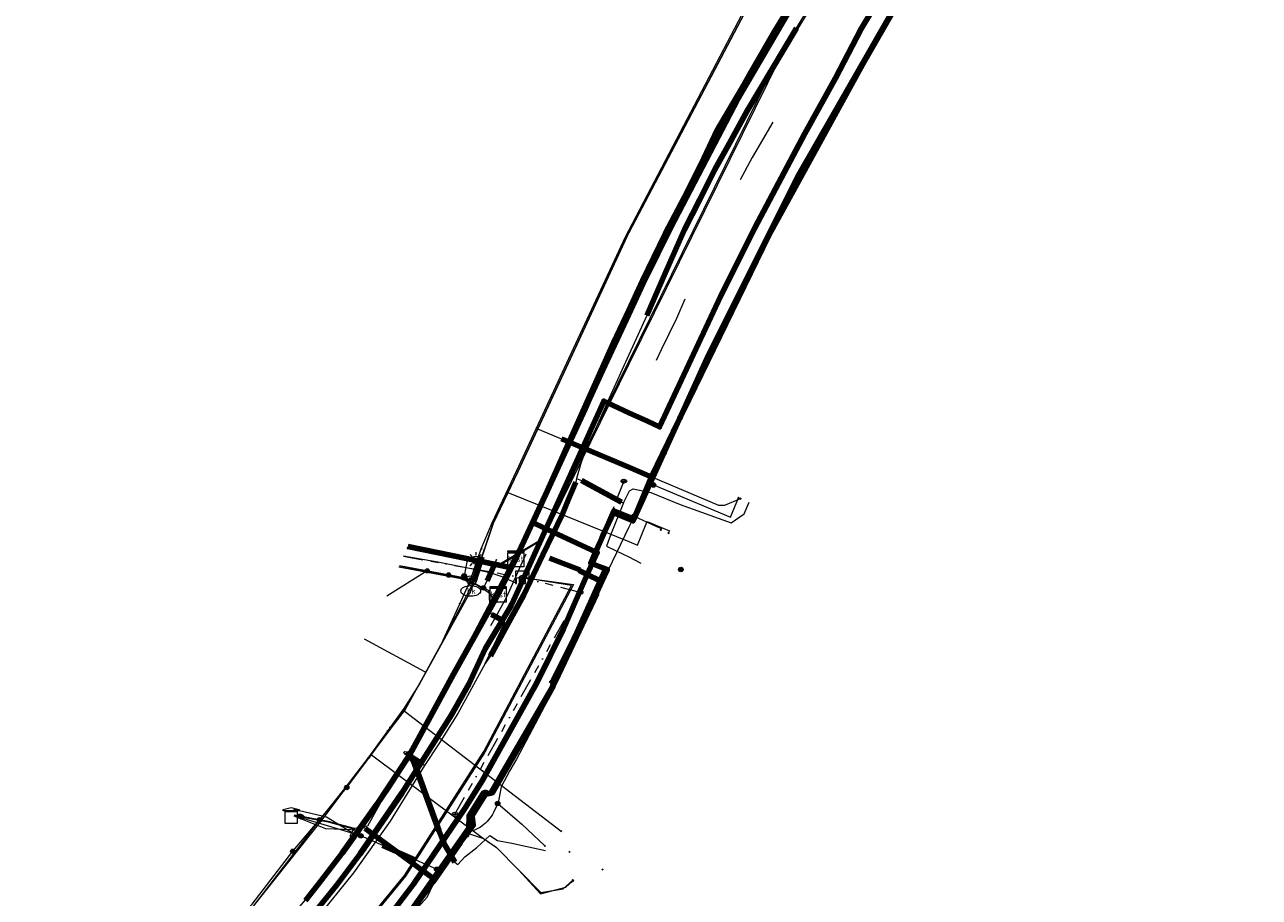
# Model space of a CAD drawing. Header units: metres. Extents: x 200221 to 204794, y 461183 to 463932.
# Tile 3 of 19: x 200445 to 200757, y 463446 to 463667. Entities that reach past the tile are written whole.
import ezdxf
from ezdxf.enums import TextEntityAlignment as Align
from ezdxf.lldxf.tags import DXFTag

# ---------------------------------------------------------------- set-up
doc = ezdxf.new("R2010")
doc.units = ezdxf.units.M
doc.linetypes.add('RI-OVERIG', pattern=[17, 5, -2, 2, -2, 0, -2, 2, -2])
doc.layers.get('0').update_dxf_attribs({"lineweight": 25})
for name, color, linetype, lineweight in [('B-WE-KL-DATA_DUCT_ZIGGO BV-G', 90, 'Continuous', 100), ('B-WE-KL-DATA_HULPSTUK_KPN BV-S', 90, 'Continuous', 25), ('B-WE-KL-DATA_HULPSTUK_LIANDER NV PAC 2AI68G2-S', 90, 'Continuous', 25), ('B-WE-KL-DATA_HULPSTUK_ZIGGO BV-S', 90, 'Continuous', 25), ('B-WE-KL-DATA_KABELBED_KPN BV-G', 90, 'Continuous', 100), ('B-WE-KL-DATA_KABELBED_ZIGGO BV-G', 90, 'Continuous', 100), ('B-WE-KL-DATA_LIANDER NV PAC 2AI68G2-G', 90, 'KL-DATA-N', 18), ('B-WE-KL-DATA_MANTELBUIS_KPN BV-G', 90, 'Continuous', 100), ('B-WE-KL-DATA_MANTELBUIS_LIANDER NV PAC 2AI68G2-G', 90, 'Continuous', 100), ('B-WE-KL-DATA_MANTELBUIS_NKM NETWORK SERVICES BV-G', 90, 'Continuous', 100), ('B-WE-KL-DATA_MANTELBUIS_ZIGGO BV-G', 90, 'Continuous', 100), ('B-WE-KL-DATA_NKM NETWORK SERVICES BV-G', 90, 'KL-DATA-N', 18), ('B-WE-KL-ET_LS_GEMEENTE APELDOORN-G', 190, 'KL-LS-N', 18), ('B-WE-KL-ET_LS_HULPSTUK_LIANDER NV PAC 2AI68G2-S', 190, 'Continuous', 25), ('B-WE-KL-ET_LS_LIANDER NV PAC 2AI68G2-G', 190, 'KL-LS-N', 18), ('B-WE-KL-ET_LS_MANTELBUIS_LIANDER NV PAC 2AI68G2-G', 190, 'Continuous', 100), ('B-WE-KL-ET_LS_OV_LICHTMAST_LIANDER NV PAC 2AI68G2-S', 190, 'Continuous', 25), ('B-WE-KL-ET_MS_HULPSTUK_LIANDER NV PAC 2AI68G2-S', 130, 'Continuous', 25), ('B-WE-KL-ET_MS_LIANDER NV PAC 2AI68G2-G', 130, 'KL-MS-N', 18), ('B-WE-KL-GAS_LD_HULPSTUK_LIANDER NV PAC 2AI68G2-S', 50, 'Continuous', 25), ('B-WE-KL-GAS_LD_LIANDER NV PAC 2AI68G2-G', 50, 'KL-GAS-LD-N', 18), ('B-WE-KL-GAS_LD_MANTELBUIS_LIANDER NV PAC 2AI68G2-G', 50, 'Continuous', 100), ('B-WE-KL-OVERIG_HULPSTUK-G', 8, 'Continuous', 18), ('B-WE-KL-OVERIG_HULPSTUK_GEMEENTE APELDOORN-S', 8, 'Continuous', 25), ('B-WE-KL-WATER_HULPSTUK_VITENS-S', 170, 'Continuous', 25), ('B-WE-KL-WATER_VITENS-G', 170, 'KL-WATER-N', 18), ('B-WE-KL-WATER_VITENS-S', 170, 'Continuous', 25), ('B-WE-KW-KUNSTWERK_SLUIS_GEMEENTE APELDOORN-S', 170, 'Continuous', 25), ('B-WE-OG-INFO_KPN BV-S', 7, 'Continuous', 25), ('B-WE-OG-INFO_LIANDER NV PAC 2AI68G2-S', 7, 'Continuous', 25), ('B-WE-OG-INFO_VITENS-S', 7, 'Continuous', 25), ('B-WE-RI-DRUK_GEMEENTE APELDOORN-G', 210, 'RI-PERS', 18), ('B-WE-RI-PERSLEIDING_HULPSTUK_GEMEENTE APELDOORN-S', 210, 'Continuous', 25), ('B-WE-RI-VRIJVERVAL_GEMEENTE APELDOORN-G', 210, 'RI-OVERIG', 18), ('B-WE-RI-VRIJVERVAL_HULPSTUK_GEMEENTE APELDOORN-S', 210, 'Continuous', 25)]:
    doc.layers.add(name, color=color, linetype=linetype, lineweight=lineweight)
doc.styles.add('NLCS-ISO', font='NLCS-ISO.ttf')
doc.styles.get("Standard").update_dxf_attribs({"font": 'NLCS-ISO.ttf'})
tags = doc.linetypes.add('KL-DATA-N', pattern='A,4,-1,[101,NLCS.SHX,S=0.5,R=0,X=0,Y=0],-1,4,-1,["D",Standard,S=1,R=0,X=-0.25,Y=-0.5],-1.5', length=12.5).pattern_tags.tags
tags[18] = DXFTag(74, 10)
tags = doc.linetypes.add('KL-GAS-LD-N', pattern='A,4,-1,[69,NLCS.SHX,S=0.5,R=0,X=0,Y=0],-1,4,-1,["L",Standard,S=1,R=0,X=0.25,Y=-0.5],-2', length=13).pattern_tags.tags
tags[18] = DXFTag(74, 10)
tags = doc.linetypes.add('KL-LS-N', pattern='A,4,-1,[103,NLCS.SHX,S=0.75,R=0,X=0,Y=0],-1,4,-1,["L",Standard,S=1,R=0,X=0,Y=-0.5],-2', length=13).pattern_tags.tags
tags[18] = DXFTag(74, 10)
tags = doc.linetypes.add('KL-MS-N', pattern='A,4,-1,[103,NLCS.SHX,S=0.75,R=0,X=0,Y=0],-1,4,-1,["M",Standard,S=1,R=0,X=0,Y=-0.5],-2', length=13).pattern_tags.tags
tags[18] = DXFTag(74, 10)
doc.linetypes.add('KL-WATER-N', pattern='A,7,-0.5,[168,NLCS.SHX,S=0.75,R=0,X=0.75,Y=0],-2', length=9.5)
tags = doc.linetypes.add('RI-PERS', pattern='A,7,-2,["P",Standard,S=1.8,R=0,X=-0.5,Y=-0.9],-2,7,-2,[102,NLCS.SHX,S=1,R=180,X=0,Y=0],-2', length=22).pattern_tags.tags
tags[6] = DXFTag(74, 10)

# ---------------------------------------------------------------- blocks, each defined once
blk = doc.blocks.new('SKL-WTB_HULP_KAST-SO')
at = {"color": 0, "linetype": 'ByBlock', "lineweight": 18}
for points in [[(-2, 2), (2, 2), (2, 1.68), (-2, 1.68)], [(-2, 1.52), (2, 1.52), (2, -2), (-2, -2)]]:
    blk.add_lwpolyline(points, close=True, dxfattribs=at)
at = {"color": 0, "linetype": 'ByBlock', "lineweight": 18, "style": 'NLCS-ISO'}
blk.add_text('kast', height=1.5, dxfattribs=at).set_placement((0, 0), align=Align.MIDDLE_CENTER)
at = {"color": 0, "linetype": 'ByBlock', "lineweight": 18, "style": 'NLCS-ISO', "flags": 1}
for tag, p in [('TYPE', (2.5, 0)), ('OMSCHRIJVING', (2.5, -3)), ('LABEL', (2.5, -1.5))]:
    blk.add_attdef(tag, p, '', height=1, dxfattribs=at)
blk = doc.blocks.new('SKL-WTB_HULP_OVERIG-SO')
at = {"color": 0, "linetype": 'ByBlock', "lineweight": 18}
for points in [[(-0.14, 0.14), (0.14, -0.14)], [(0.14, 0.14), (-0.14, -0.14)]]:
    blk.add_lwpolyline(points, dxfattribs=at)
at = {"color": 0, "linetype": 'ByBlock', "lineweight": 18, "style": 'NLCS-ISO', "flags": 1}
for tag, p in [('TYPE', (1.5, 0)), ('OMSCHRIJVING', (1.5, -3)), ('LABEL', (1.5, -1.5))]:
    blk.add_attdef(tag, p, '', height=1, dxfattribs=at)
blk = doc.blocks.new('SKL-WTB_HULP_T STUK-SO')
at = {"color": 0, "linetype": 'ByBlock', "lineweight": 18}
blk.add_circle((0, 0), 1, dxfattribs=at)
at = {"color": 0, "linetype": 'ByBlock', "lineweight": -2, "style": 'NLCS-ISO'}
blk.add_text('T', height=1, dxfattribs=at).set_placement((0, 0), align=Align.MIDDLE_CENTER)
at = {"color": 0, "linetype": 'ByBlock', "lineweight": 18, "style": 'NLCS-ISO', "flags": 1}
for tag, p in [('TYPE', (1.5, 0)), ('OMSCHRIJVING', (1.5, -3)), ('LABEL', (1.5, -1.5))]:
    blk.add_attdef(tag, p, '', height=1, dxfattribs=at)
blk = doc.blocks.new('SKL-WTB_HULP_MOF-SO')
at = {"linetype": 'ByBlock', "lineweight": 18}
h = blk.add_hatch(color=0, dxfattribs=at)
h.dxf.hatch_style = 1
h.paths.add_polyline_path([(-0.5625, 0, 1), (0.5625, 0, 1)])
at = {"color": 0, "linetype": 'ByBlock', "lineweight": 18}
blk.add_circle((0, 0), 0.5625, dxfattribs=at)
at = {"color": 0, "linetype": 'ByBlock', "lineweight": 18, "style": 'NLCS-ISO', "flags": 1}
for tag, p in [('TYPE', (1.5, 0)), ('OMSCHRIJVING', (1.5, -3)), ('LABEL', (1.5, -1.5))]:
    blk.add_attdef(tag, p, '', height=1, dxfattribs=at)
blk = doc.blocks.new('SKL-ET_OV_LICHTMAST-SO')
at = {"color": 0, "linetype": 'ByBlock', "lineweight": 18}
for points in [[(-1.25, 0), (-2, 0)], [(-1.41, 1.41), (-0.88, 0.88)], [(0, 2), (0, 1.25)], [(0.88, 0.88), (1.41, 1.41)], [(2, 0), (1.25, 0)], [(-1.41, -1.41), (-0.88, -0.88)], [(0, -1.25), (0, -2)], [(0.88, -0.88), (1.41, -1.41)]]:
    blk.add_lwpolyline(points, dxfattribs=at)
blk.add_circle((0, 0), 1, dxfattribs=at)
blk = doc.blocks.new('SKL-WTB_HULP_TECHNISCH GEBOUW-SO')
at = {"color": 0, "linetype": 'ByBlock', "lineweight": 18}
for points in [[(-2, 1.5), (0, 2), (2, 1.5), (2, 1.18), (-2, 1.18)], [(-1.5, 1.02), (1.5, 1.02), (1.5, -2), (-1.5, -2)]]:
    blk.add_lwpolyline(points, close=True, dxfattribs=at)
at = {"color": 0, "linetype": 'ByBlock', "lineweight": 18, "style": 'NLCS-ISO', "flags": 1}
for tag, p in [('TYPE', (2.5, 0)), ('OMSCHRIJVING', (2.5, -3)), ('LABEL', (2.5, -1.5))]:
    blk.add_attdef(tag, p, '', height=1, dxfattribs=at)
blk = doc.blocks.new('SKL-WTB_HULP_AFSLUITER-SO')
at = {"color": 0, "linetype": 'ByBlock', "lineweight": 18}
blk.add_lwpolyline([(0, 0.8), (0, -0.8)], dxfattribs=at)
blk.add_circle((0, 0), 1, dxfattribs=at)
at = {"color": 0, "linetype": 'ByBlock', "lineweight": 18, "style": 'NLCS-ISO', "flags": 1}
for tag, p in [('TYPE', (1.5, 0)), ('OMSCHRIJVING', (1.5, -3)), ('LABEL', (1.5, -1.5))]:
    blk.add_attdef(tag, p, '', height=1, dxfattribs=at)
blk = doc.blocks.new('SKL-WATER_BRANDKRAAN_BRANDPUT-SO')
at = {"color": 0, "linetype": 'ByBlock', "lineweight": 18}
blk.add_ellipse((0, 0), major_axis=(2.5, 0), ratio=0.54, dxfattribs=at)
at = {"color": 0, "linetype": 'ByBlock', "lineweight": 18, "style": 'NLCS-ISO'}
blk.add_text('bk', height=1.5, dxfattribs=at).set_placement((0.16, 0), align=Align.MIDDLE_CENTER)
blk = doc.blocks.new('SRI-HULP_MANGAT-SO')
at = {"linetype": 'ByBlock', "lineweight": 18}
h = blk.add_hatch(color=0, dxfattribs=at)
h.dxf.hatch_style = 1
edge = h.paths.add_edge_path()
edge.add_arc((0.38, 0), 0.0646, -90, 90, ccw=False)
edge.add_line((0.38, -0.06), (-0.38, -0.06))
edge.add_arc((-0.38, 0), 0.0646, 90, 270, ccw=False)
edge.add_line((-0.38, 0.06), (0.38, 0.06))
at = {"color": 0, "linetype": 'ByBlock', "lineweight": 18}
blk.add_lwpolyline([(0.38, 0.06, -1), (0.38, -0.06), (-0.38, -0.06, -1), (-0.38, 0.06)], format="xyb", close=True, dxfattribs=at)
blk.add_ellipse((0, 0), major_axis=(-0.75, 0), ratio=0.666667, dxfattribs=at)
at = {"color": 0, "linetype": 'ByBlock', "lineweight": 18, "style": 'NLCS-ISO', "flags": 1}
for tag, p in [('TYPE', (1.75, 0)), ('OMSCHRIJVING', (1.75, -3)), ('LABEL', (1.75, -1.5))]:
    blk.add_attdef(tag, p, '', height=1, dxfattribs=at)
blk = doc.blocks.new('SKW-SLUIS-SO')
at = {"color": 0, "linetype": 'ByBlock', "lineweight": 18}
blk.add_lwpolyline([(0.31, -1.55), (0.82, -1.55), (0.82, -0.35, -1), (1.45, -0.35), (1.45, -1.55), (1.7, -1.55), (1.7, 1.55), (-1.7, 1.55), (-1.7, -1.55), (-1.45, -1.55), (-1.45, -0.35, -1), (-0.82, -0.35), (-0.82, -1.55), (-0.32, -1.55), (-0.32, -0.35, -1), (0.31, -0.35)], format="xyb", close=True, dxfattribs=at)
blk = doc.blocks.new('SOG-INFO_OVERIG-SO')
at = {"color": 0, "linetype": 'ByBlock', "lineweight": 18}
for points in [[(-0.14, 0.14), (0.14, -0.14)], [(0.14, 0.14), (-0.14, -0.14)]]:
    blk.add_lwpolyline(points, dxfattribs=at)
at = {"color": 0, "linetype": 'ByBlock', "lineweight": 18, "style": 'NLCS-ISO', "flags": 1}
for tag, p in [('TYPE', (1.5, 0)), ('OMSCHRIJVING', (1.5, -3)), ('LABEL', (1.5, -1.5))]:
    blk.add_attdef(tag, p, '', height=1, dxfattribs=at)

msp = doc.modelspace()

# ---------------------------------------------------------------- linework, layer by layer
at = {"layer": 'B-WE-KL-DATA_DUCT_ZIGGO BV-G', "flags": 128}
for points in [[(200597.739, 463594.504), (200600.816, 463601.117), (200603.799, 463607.308), (200609.93, 463619.608), (200616.281, 463631.796), (200619.539, 463637.847), (200626.216, 463649.86), (200629.636, 463655.821), (200648.655, 463688.182), (200660.214, 463708.076), (200710.198, 463792.127), (200714.904, 463801.193), (200725.256, 463823.062), (200728.956, 463833.696), (200735.206, 463854.913), (200739.901, 463871.509), (200742.435, 463881.947), (200744.335, 463891.189), (200745.459, 463897.378), (200746.932, 463906.698), (200747.959, 463914.617)], [(200597.739, 463594.504), (200600.816, 463601.117), (200603.799, 463607.308), (200609.93, 463619.608), (200616.281, 463631.796), (200619.539, 463637.847), (200626.216, 463649.86), (200629.636, 463655.821), (200648.655, 463688.182), (200660.214, 463708.076), (200710.198, 463792.127), (200714.904, 463801.193), (200725.256, 463823.062), (200728.956, 463833.696), (200735.206, 463854.913), (200739.901, 463871.509), (200742.435, 463881.947), (200744.335, 463891.189), (200745.459, 463897.378), (200746.932, 463906.698), (200747.959, 463914.617)], [(200597.739, 463594.504), (200600.816, 463601.117), (200603.799, 463607.308), (200609.93, 463619.608), (200616.281, 463631.796), (200619.539, 463637.847), (200626.216, 463649.86), (200629.636, 463655.821), (200648.655, 463688.182), (200660.214, 463708.076), (200710.198, 463792.127), (200714.904, 463801.193), (200725.256, 463823.062), (200728.956, 463833.696), (200735.206, 463854.913), (200739.901, 463871.509), (200742.435, 463881.947), (200744.335, 463891.189), (200745.459, 463897.378), (200746.932, 463906.698), (200747.959, 463914.617)], [(200757.338, 463864.973), (200755.6, 463858.633), (200753.413, 463851.365), (200750.859, 463843.508), (200748.203, 463836.036), (200745.245, 463827.108), (200741.466, 463816.453), (200738.518, 463809.11), (200735.632, 463802.709), (200730.742, 463792.574), (200727.338, 463785.887), (200721.421, 463775.591), (200714.953, 463763.678), (200695.776, 463731.592), (200678.796, 463703.894), (200670.956, 463690.897), (200664.176, 463678.541), (200656.557, 463665.834), (200650.019, 463653.343), (200642.257, 463639.345), (200629.628, 463615.493), (200620.927, 463598.076), (200605.513, 463565.077), (200602.427, 463566.509)], [(200757.338, 463864.973), (200755.6, 463858.633), (200753.413, 463851.365), (200750.859, 463843.508), (200748.203, 463836.036), (200745.245, 463827.108), (200741.466, 463816.453), (200738.518, 463809.11), (200735.632, 463802.709), (200730.742, 463792.574), (200727.338, 463785.887), (200721.421, 463775.591), (200714.953, 463763.678), (200695.776, 463731.592), (200678.796, 463703.894), (200670.956, 463690.897), (200664.176, 463678.541), (200656.557, 463665.834), (200650.019, 463653.343), (200642.257, 463639.345), (200629.628, 463615.493), (200620.927, 463598.076), (200605.513, 463565.077), (200602.427, 463566.509)], [(200757.338, 463864.973), (200755.6, 463858.633), (200753.413, 463851.365), (200750.859, 463843.508), (200748.203, 463836.036), (200745.245, 463827.108), (200741.466, 463816.453), (200738.518, 463809.11), (200735.632, 463802.709), (200730.742, 463792.574), (200727.338, 463785.887), (200721.421, 463775.591), (200714.953, 463763.678), (200695.776, 463731.592), (200678.796, 463703.894), (200670.956, 463690.897), (200664.176, 463678.541), (200656.557, 463665.834), (200650.019, 463653.343), (200642.257, 463639.345), (200629.628, 463615.493), (200620.927, 463598.076), (200605.513, 463565.077), (200602.427, 463566.509)], [(200515.917, 463445.252), (200519.045, 463449.204), (200525.154, 463457.224), (200528.134, 463461.29), (200533.941, 463469.532), (200539.542, 463477.914), (200542.264, 463482.157), (200553.322, 463502.512), (200564.65, 463522.718), (200569.12, 463531.705), (200586.743, 463569.774), (200589.445, 463576.093), (200595.018, 463588.656), (200597.739, 463594.504)], [(200515.917, 463445.252), (200519.045, 463449.204), (200525.154, 463457.224), (200528.134, 463461.29), (200533.941, 463469.532), (200539.542, 463477.914), (200542.264, 463482.157), (200553.322, 463502.512), (200564.65, 463522.718), (200569.12, 463531.705), (200586.743, 463569.774), (200589.445, 463576.093), (200595.018, 463588.656), (200597.739, 463594.504)], [(200515.917, 463445.252), (200519.045, 463449.204), (200525.154, 463457.224), (200528.134, 463461.29), (200533.941, 463469.532), (200539.542, 463477.914), (200542.264, 463482.157), (200553.322, 463502.512), (200564.65, 463522.718), (200569.12, 463531.705), (200586.743, 463569.774), (200589.445, 463576.093), (200595.018, 463588.656), (200597.739, 463594.504)], [(200592.325, 463571.197), (200591.373, 463571.638), (200572.642, 463530.275)], [(200592.325, 463571.197), (200591.373, 463571.638), (200572.642, 463530.275)], [(200592.325, 463571.197), (200591.373, 463571.638), (200572.642, 463530.275)], [(200597.739, 463568.685), (200592.325, 463571.197)], [(200597.739, 463568.685), (200592.325, 463571.197)], [(200597.739, 463568.685), (200592.325, 463571.197)], [(200597.739, 463568.685), (200592.325, 463571.197)], [(200602.427, 463566.509), (200597.739, 463568.685)], [(200602.427, 463566.509), (200597.739, 463568.685)], [(200602.427, 463566.509), (200597.739, 463568.685)], [(200602.427, 463566.509), (200597.739, 463568.685)], [(200572.642, 463530.275), (200568.074, 463520.26)], [(200572.642, 463530.275), (200568.074, 463520.26)], [(200572.642, 463530.275), (200568.074, 463520.26)], [(200572.642, 463530.275), (200568.074, 463520.26)], [(200568.074, 463520.26), (200567.65, 463519.329), (200561.34, 463508.882), (200557.255, 463500), (200552.8, 463492.175), (200540.252, 463472.398), (200535.326, 463465.117), (200529.692, 463457.057), (200523.648, 463448.893), (200518.182, 463442.155)], [(200568.074, 463520.26), (200567.65, 463519.329), (200561.34, 463508.882), (200557.255, 463500), (200552.8, 463492.175), (200540.252, 463472.398), (200535.326, 463465.117), (200529.692, 463457.057), (200523.648, 463448.893), (200518.182, 463442.155)], [(200568.074, 463520.26), (200567.65, 463519.329), (200561.34, 463508.882), (200557.255, 463500), (200552.8, 463492.175), (200540.252, 463472.398), (200535.326, 463465.117), (200529.692, 463457.057), (200523.648, 463448.893), (200518.182, 463442.155)]]:
    msp.add_lwpolyline(points, dxfattribs=at)
at = {"layer": 'B-WE-KL-DATA_KABELBED_KPN BV-G', "flags": 128}
for points in [[(200597.7, 463593.534), (200601.846, 463602.474), (200608.247, 463615.527), (200625.352, 463648.101), (200644.364, 463680.782), (200660.81, 463709.09), (200680.355, 463740.991), (200701.856, 463776.306), (200704.034, 463780.447), (200709.48, 463790.804), (200710.197, 463792.126), (200714.903, 463801.193), (200716.517, 463804.606), (200721.913, 463816.011), (200724.88, 463822.284), (200728.876, 463833.009), (200739.414, 463869.537), (200742.028, 463881.509), (200742.528, 463883.799), (200743.013, 463885.851), (200748.511, 463914.631)], [(200597.7, 463542.345), (200598.979, 463541.826), (200603.439, 463552.523), (200610.475, 463566.99), (200611.417, 463568.927), (200633.202, 463613.613), (200656.947, 463656.981), (200681.79, 463700.222), (200696.137, 463724.08), (200707.539, 463743.041)], [(200597.7, 463541.775), (200598.817, 463541.307), (200610.475, 463566.99), (200617.473, 463582.407), (200640.402, 463628.315), (200683.177, 463703.095)], [(200597.7, 463594.625), (200601.21, 463602.169), (200606.95, 463613.95), (200612.625, 463624.692), (200618.266, 463636.087), (200623.614, 463645.884), (200628.314, 463654.244), (200634.644, 463665.215), (200640.69, 463675.18)], [(200567.839, 463529.614), (200570.005, 463533.649), (200577.043, 463548.94), (200588.188, 463573.793), (200593.885, 463586.426), (200597.7, 463594.625)], [(200574.472, 463500.343), (200581.173, 463513.993), (200587.213, 463527.709), (200588.439, 463530.495), (200588.444, 463530.506), (200588.445, 463530.508), (200589.735, 463533.278), (200589.394, 463533.436), (200589.329, 463533.466), (200587.087, 463534.506), (200575.864, 463539.708), (200574.099, 463540.525), (200573.454, 463540.824), (200591.157, 463579.425), (200597.7, 463593.534)], [(200589.565, 463524.094), (200590.487, 463526.12), (200591.599, 463528.563), (200591.618, 463528.609), (200591.633, 463528.657), (200591.643, 463528.706), (200591.65, 463528.756), (200591.652, 463528.806), (200591.65, 463528.856), (200591.644, 463528.905), (200591.633, 463528.954), (200591.619, 463529.002), (200591.6, 463529.049), (200591.578, 463529.093), (200591.552, 463529.136), (200591.522, 463529.177), (200591.489, 463529.214), (200591.453, 463529.249), (200591.414, 463529.281), (200591.373, 463529.309), (200591.329, 463529.333), (200591.284, 463529.354), (200589.398, 463530.119), (200588.444, 463530.506), (200588.205, 463530.603), (200588.073, 463530.656), (200589.329, 463533.466), (200590.608, 463536.327), (200591.973, 463539.378), (200593.975, 463543.857), (200597.7, 463542.345)], [(200590.884, 463525.926), (200592.304, 463528.979), (200589.398, 463530.119), (200588.439, 463530.495), (200588.199, 463530.589), (200588.205, 463530.603), (200589.394, 463533.436), (200590.608, 463536.327), (200591.174, 463537.674), (200591.973, 463539.378), (200593.851, 463543.387), (200597.7, 463541.775)], [(200574.099, 463540.525), (200575.864, 463539.708), (200587.087, 463534.506), (200587.686, 463534.228)], [(200567.839, 463529.614), (200567.803, 463529.547), (200541.775, 463534.849)], [(200577.654, 463531.877), (200585.301, 463528.898)], [(200585.132, 463528.719), (200587.213, 463527.709), (200590.487, 463526.12), (200590.884, 463525.927)], [(200589.565, 463524.094), (200583.768, 463511.343), (200577.949, 463498.545), (200566.537, 463478.774), (200563.048, 463472.827), (200563.024, 463472.767), (200562.995, 463472.71), (200562.961, 463472.655), (200562.923, 463472.604), (200562.881, 463472.555), (200562.835, 463472.51), (200562.785, 463472.469), (200562.733, 463472.433), (200562.677, 463472.4), (200562.616, 463472.371), (200562.553, 463472.348), (200562.488, 463472.33), (200562.422, 463472.318), (200562.354, 463472.311), (200562.287, 463472.31), (200562.227, 463472.314), (200562.168, 463472.323), (200562.11, 463472.336), (200562.053, 463472.354), (200561.998, 463472.376), (200561.944, 463472.402), (200561.879, 463472.442), (200561.81, 463472.476), (200561.739, 463472.504), (200561.665, 463472.525), (200561.59, 463472.54), (200561.514, 463472.549), (200561.438, 463472.551), (200561.361, 463472.546), (200561.285, 463472.535), (200561.211, 463472.517), (200561.138, 463472.493), (200561.068, 463472.462), (200561.001, 463472.426), (200560.937, 463472.384), (200560.877, 463472.336), (200560.821, 463472.284), (200557.279, 463466.664), (200557.221, 463463.472), (200546.435, 463447.963), (200539.743, 463438.564)], [(200590.884, 463525.926), (200589.084, 463522.055), (200583.768, 463511.343), (200578.625, 463500.981), (200578.014, 463500.025)], [(200450.418, 463359.762), (200454.494, 463363.051), (200475.313, 463378.996), (200486.509, 463387.833), (200495.86, 463396.149), (200513.171, 463412.96), (200529.236, 463430.965), (200543.258, 463449.331), (200556.218, 463468.461), (200560.59, 463475.522), (200574.472, 463500.343)], [(200541.608, 463440.931), (200548.232, 463449.99), (200555.156, 463459.975), (200558.331, 463464.259), (200558.052, 463466.462), (200558.064, 463466.702), (200561.409, 463472.097), (200561.644, 463472.162), (200562.287, 463472.31), (200562.677, 463472.4), (200563.253, 463472.533), (200567.437, 463479.832), (200574.194, 463491.512), (200578.654, 463499.657)], [(200558.064, 463466.702), (200561.436, 463472.141)]]:
    msp.add_lwpolyline(points, dxfattribs=at)
at = {"layer": 'B-WE-KL-DATA_KABELBED_ZIGGO BV-G', "flags": 128}
for points in [[(200757.338, 463864.973), (200755.6, 463858.633), (200753.413, 463851.365), (200750.859, 463843.508), (200748.203, 463836.036), (200745.245, 463827.108), (200741.466, 463816.453), (200738.518, 463809.11), (200735.632, 463802.709), (200730.742, 463792.574), (200727.338, 463785.887), (200721.421, 463775.591), (200714.953, 463763.678), (200695.776, 463731.592), (200678.796, 463703.894), (200670.956, 463690.897), (200664.176, 463678.541), (200656.557, 463665.834), (200650.019, 463653.343), (200642.257, 463639.345), (200629.628, 463615.493), (200620.927, 463598.076), (200605.513, 463565.077), (200602.427, 463566.509)], [(200597.739, 463594.504), (200600.816, 463601.117), (200603.799, 463607.308), (200609.93, 463619.608), (200616.281, 463631.796), (200619.539, 463637.847), (200626.216, 463649.86), (200629.636, 463655.821), (200648.655, 463688.182), (200660.214, 463708.076), (200701.962, 463778.279)], [(200569.12, 463531.705), (200586.743, 463569.774), (200589.445, 463576.093), (200595.018, 463588.656), (200597.739, 463594.504)], [(200592.325, 463571.197), (200591.373, 463571.638), (200572.642, 463530.275)], [(200597.739, 463568.685), (200592.325, 463571.197)], [(200602.427, 463566.509), (200597.739, 463568.685)], [(200564.65, 463522.718), (200569.12, 463531.705)], [(200572.642, 463530.275), (200568.074, 463520.26)], [(200515.917, 463445.252), (200519.045, 463449.204), (200525.154, 463457.224), (200528.134, 463461.29), (200533.941, 463469.532), (200536.767, 463473.706), (200542.264, 463482.157), (200553.322, 463502.512), (200564.65, 463522.718)], [(200568.074, 463520.26), (200567.65, 463519.329), (200561.34, 463508.882), (200557.255, 463500), (200552.8, 463492.175), (200540.252, 463472.398), (200535.326, 463465.117), (200529.692, 463457.057), (200523.648, 463448.893), (200518.182, 463442.155)]]:
    msp.add_lwpolyline(points, dxfattribs=at)
at = {"layer": 'B-WE-KL-DATA_LIANDER NV PAC 2AI68G2-G', "flags": 128}
for points in [[(200597.739, 463614.207), (200629.553, 463674.69), (200637.647, 463689.981), (200642.905, 463699.643), (200645.344, 463702.87), (200667.321, 463737.815), (200696.582, 463788.55), (200707.716, 463791.542), (200713.499, 463801.958), (200717.315, 463808.762), (200719.281, 463813.157), (200718.868, 463828.979), (200718.935, 463833.496), (200725.704, 463860.751), (200733.616, 463892.788), (200736.741, 463905.771), (200738.043, 463914.367)], [(200526.321, 463473.807), (200541.122, 463493.593), (200544.762, 463500.064), (200550.173, 463509.898), (200558.486, 463525.842), (200560.525, 463532.191), (200563.431, 463540.673), (200569.611, 463553.759), (200583.439, 463583.544), (200597.229, 463613.237), (200597.739, 463614.207)], [(200519.416, 463465.644), (200526.321, 463473.807)], [(200512.648, 463457.671), (200519.416, 463465.644)], [(200235.008, 463134.562), (200238.496, 463139.601), (200277.047, 463199.512), (200314.367, 463256.066), (200337.236, 463287.036), (200345.557, 463297.956), (200369.419, 463322.97), (200390.557, 463342.173), (200436.119, 463380.265), (200502.358, 463444.244), (200512.648, 463457.671)]]:
    msp.add_lwpolyline(points, dxfattribs=at)
at = {"layer": 'B-WE-KL-DATA_MANTELBUIS_KPN BV-G', "flags": 128}
for points in [[(200574.099, 463540.525), (200575.864, 463539.708), (200587.087, 463534.506), (200587.686, 463534.228)], [(200577.654, 463531.877), (200585.301, 463528.898)], [(200558.064, 463466.702), (200561.436, 463472.141)]]:
    msp.add_lwpolyline(points, dxfattribs=at)
at = {"layer": 'B-WE-KL-DATA_MANTELBUIS_LIANDER NV PAC 2AI68G2-G', "flags": 128}
msp.add_lwpolyline([(200560.525, 463532.191), (200558.486, 463525.842)], dxfattribs=at)
at = {"layer": 'B-WE-KL-DATA_MANTELBUIS_NKM NETWORK SERVICES BV-G', "flags": 128}
for points in [[(200640.213, 463666.04), (200633.958, 463655.595), (200627.699, 463645.143), (200623.603, 463637.7), (200619.516, 463630.273), (200615.671, 463622.692), (200611.815, 463615.09), (200607.038, 463604.167), (200602.266, 463593.255)], [(200584.274, 463551.093), (200582.56, 463546.973), (200580.841, 463542.841), (200575.987, 463532.716), (200571.144, 463522.614), (200566.918, 463514.899), (200562.677, 463507.156)], [(200595.895, 463546.063), (200585.784, 463551.522)], [(200562.956, 463517.62), (200565.788, 463516.143)], [(200553.646, 463454.954), (200552.465, 463457.044), (200551.271, 463459.156), (200550.431, 463461.069), (200549.607, 463462.945), (200546.425, 463471.718), (200543.228, 463480.536), (200542.407, 463481.723), (200541.623, 463482.855)], [(200542.65, 463481.569), (200544.998, 463480.095)]]:
    msp.add_lwpolyline(points, dxfattribs=at)
at = {"layer": 'B-WE-KL-DATA_MANTELBUIS_ZIGGO BV-G', "flags": 128}
for points in [[(200597.739, 463568.685), (200592.325, 463571.197)], [(200602.427, 463566.509), (200597.739, 463568.685)], [(200564.65, 463522.718), (200569.12, 463531.705)], [(200572.642, 463530.275), (200568.074, 463520.26)]]:
    msp.add_lwpolyline(points, dxfattribs=at)
at = {"layer": 'B-WE-KL-DATA_NKM NETWORK SERVICES BV-G', "flags": 128}
for points in [[(200641.316, 463667.781), (200640.213, 463666.04)], [(200640.213, 463666.04), (200633.813, 463655.323), (200627.699, 463645.143), (200619.516, 463630.273), (200611.815, 463615.09), (200606.811, 463603.602), (200602.266, 463593.255)], [(200602.266, 463593.255), (200597.739, 463583.309)], [(200597.739, 463583.309), (200592.744, 463572.335), (200586.134, 463557.536)], [(200586.134, 463557.536), (200585.564, 463555.804), (200584.459, 463552.024)], [(200584.459, 463552.024), (200584.274, 463551.093)], [(200584.459, 463552.024), (200585.784, 463551.522)], [(200584.274, 463551.093), (200580.841, 463542.841), (200574.329, 463529.136), (200571.144, 463522.614), (200568.737, 463518.074), (200564.192, 463509.721), (200562.677, 463507.156)], [(200585.784, 463551.522), (200595.895, 463546.063)], [(200585.784, 463551.522), (200595.895, 463546.063)], [(200597.739, 463548.554), (200597.934, 463548.943), (200598.862, 463549.386), (200603.326, 463548.482), (200610.722, 463545.486), (200623.639, 463540.786), (200626.923, 463543.102), (200628.156, 463546.029)], [(200596.397, 463545.878), (200593.064, 463537.718), (200592.038, 463534.93), (200596.3, 463532.911), (200597.739, 463532.186)], [(200595.895, 463546.063), (200596.397, 463545.878)], [(200596.397, 463545.878), (200597.739, 463548.554)], [(200597.739, 463532.186), (200600.804, 463530.641)], [(200562.956, 463517.62), (200562.793, 463518.173), (200563.622, 463520.48), (200562.779, 463522.791), (200559.382, 463524.954), (200554.752, 463526.849), (200540.618, 463529.691), (200539.647, 463529.85)], [(200565.788, 463516.143), (200562.956, 463517.62)], [(200565.788, 463516.143), (200562.956, 463517.62)], [(200561.369, 463505.191), (200566.31, 463515.548), (200565.788, 463516.143)], [(200561.369, 463505.191), (200554.448, 463492.53), (200549.672, 463484.869), (200545.995, 463479.407)], [(200562.677, 463507.156), (200561.369, 463505.191)], [(200542.65, 463481.569), (200541.126, 463482.151), (200540.754, 463482.539), (200541.024, 463482.96), (200541.623, 463482.855)], [(200541.623, 463482.855), (200543.228, 463480.536), (200545.506, 463474.186), (200549.607, 463462.945), (200551.271, 463459.156), (200553.646, 463454.954)], [(200544.998, 463480.095), (200542.65, 463481.569)], [(200544.998, 463480.095), (200542.65, 463481.569)], [(200545.995, 463479.407), (200544.998, 463480.095)], [(200545.995, 463479.407), (200537.29, 463465.332), (200528.057, 463452.253), (200518.527, 463440.431), (200508.335, 463428.014), (200496.283, 463414.775), (200484.025, 463402.579), (200477.674, 463396.637)], [(200553.646, 463454.954), (200554.447, 463454.339), (200556.242, 463456.228), (200559.291, 463458.653), (200562.53, 463461.699), (200564.515, 463460.443), (200568.15, 463459.727), (200571.551, 463458.957), (200576.659, 463457.906)]]:
    msp.add_lwpolyline(points, dxfattribs=at)
at = {"layer": 'B-WE-KL-ET_LS_GEMEENTE APELDOORN-G', "flags": 128}
for points in [[(200720.818, 463799.537), (200713.756, 463787.617), (200697.445, 463759.073), (200697.443, 463759.069), (200676.373, 463723.455), (200676.37, 463723.449), (200655.98, 463690.689), (200655.978, 463690.686), (200646.6, 463676.008), (200636.006, 463658.623), (200597.739, 463580.936)], [(200597.739, 463580.936), (200575.839, 463536.476)], [(200575.839, 463536.476), (200565.27, 463530.197), (200565.171, 463530.16), (200565.065, 463530.16), (200541.524, 463534.349)], [(200575.839, 463536.476), (200571.049, 463526.856)], [(200418.311, 463330.484), (200503.965, 463406.552), (200540.918, 463451.52), (200561.022, 463482.899), (200583.249, 463524.929), (200571.049, 463526.856)]]:
    msp.add_lwpolyline(points, dxfattribs=at)
at = {"layer": 'B-WE-KL-ET_LS_LIANDER NV PAC 2AI68G2-G', "flags": 128}
for points in [[(200720.901, 463765.603), (200691.552, 463717.024), (200676.66, 463691.97), (200667.998, 463676.665), (200656.034, 463655.496), (200635.302, 463617.44), (200624.107, 463595.458), (200618.438, 463583.228), (200608.733, 463562.407), (200606.628, 463558.487)], [(200606.628, 463558.487), (200605.159, 463555.75), (200598.794, 463541.902), (200597.739, 463539.707)], [(200602.904, 463550.845), (200603.983, 463550.396)], [(200603.983, 463550.396), (200623.453, 463542.286), (200625.508, 463547.149)], [(200597.739, 463539.707), (200592.522, 463528.853), (200590.026, 463523.593), (200590.026, 463522.566), (200579.603, 463500.454), (200569.273, 463480.985), (200567.584, 463478.113), (200565.394, 463473.994), (200564.839, 463470.87), (200564.54, 463469.785), (200563.448, 463467.472), (200563.183, 463466.985), (200562.89, 463466.514), (200562.57, 463466.061), (200562.224, 463465.627), (200561.854, 463465.214), (200561.46, 463464.824), (200561.044, 463464.457), (200560.608, 463464.114), (200560.152, 463463.798), (200559.678, 463463.509), (200559.189, 463463.248), (200558.685, 463463.016), (200558.169, 463462.814), (200557.641, 463462.642), (200557.105, 463462.501), (200556.594, 463461.746), (200548.79, 463450.368), (200531.008, 463463.445), (200530.205, 463464.049), (200529.45, 463463.046), (200521.039, 463463.367), (200512.986, 463466.527)], [(200599.069, 463542.501), (200604.597, 463539.977), (200605.986, 463539.412), (200605.835, 463539.041)], [(200558.974, 463531.377), (200556.883, 463531.823), (200556.037, 463527.405)], [(200560.929, 463524.336), (200561.923, 463526.291), (200564.191, 463531.413)], [(200552.108, 463527.605), (200555.936, 463526.876), (200562.268, 463523.655), (200562.516, 463518.584), (200552.199, 463500.435), (200550.34, 463496.926), (200546.788, 463490.407), (200542.448, 463483.613), (200529.03, 463461.502), (200521.222, 463466.322), (200512.937, 463468.247), (200512.758, 463467.59)], [(200546.703, 463528.635), (200536.465, 463522.225)], [(200552.108, 463527.605), (200539.697, 463529.97)], [(200556.037, 463527.405), (200555.936, 463526.876)], [(200564.54, 463469.785), (200570.633, 463464.515), (200576.489, 463459.029)], [(200529.88, 463461.581), (200513.026, 463466.672)], [(200549.086, 463453.113), (200529.88, 463461.581)], [(200556.594, 463461.746), (200557.009, 463461.476), (200557.398, 463462.076), (200560.911, 463460.928), (200564.204, 463458.653), (200575.426, 463447.235), (200581.127, 463448.192), (200583.524, 463450.377)], [(200483.664, 463379.979), (200487.641, 463383.231), (200491.033, 463386.091), (200496.269, 463390.725), (200502.122, 463395.97), (200507.799, 463401.436), (200512.63, 463406.394), (200520.34, 463415.014), (200533.951, 463430.847), (200540.686, 463439.394), (200546.71, 463446.072), (200549.869, 463452.768), (200549.086, 463453.113)]]:
    msp.add_lwpolyline(points, dxfattribs=at)
at = {"layer": 'B-WE-KL-ET_LS_MANTELBUIS_LIANDER NV PAC 2AI68G2-G', "flags": 128}
for points in [[(200561.83, 463526.108), (200563.608, 463530.088)], [(200548.019, 463450.933), (200531.008, 463463.445)], [(200543.607, 463455.529), (200535.356, 463459.167)]]:
    msp.add_lwpolyline(points, dxfattribs=at)
at = {"layer": 'B-WE-KL-ET_MS_LIANDER NV PAC 2AI68G2-G', "flags": 128}
for points in [[(200725.511, 463825.705), (200718.598, 463810.91), (200718.352, 463808.994), (200714.026, 463801.671), (200709.583, 463792.461), (200664.862, 463717.339), (200619.591, 463640.44), (200597.739, 463594.036)], [(200597.739, 463594.036), (200577.301, 463550.635), (200571.399, 463537.436), (200550.166, 463497.024), (200546.352, 463490.652), (200531.581, 463464.02), (200528.312, 463463.433), (200521.652, 463465.246), (200514.432, 463466.566)], [(200514.906, 463466.356), (200521.614, 463465.102), (200528.272, 463463.289), (200527.793, 463462.726), (200527.426, 463462.182), (200527.214, 463461.685), (200527.242, 463461.073), (200527.338, 463460.536), (200527.662, 463459.905), (200524.892, 463456.203), (200504.864, 463432.418), (200494.899, 463421.585), (200485.97, 463412.288), (200478.084, 463404.699), (200468.213, 463395.907), (200459.21, 463388.148), (200438.632, 463371.77), (200422.833, 463358.658), (200400.956, 463341.341), (200388.373, 463330.411), (200378.46, 463320.498), (200368.42, 463310.839), (200358.219, 463299.523), (200343.325, 463281.694), (200329.365, 463264.062), (200318.639, 463249.09), (200308.918, 463234.342), (200297.377, 463216.284), (200245.199, 463135.613), (200242.396, 463131.462), (200242.157, 463131.153), (200241.88, 463130.877), (200241.569, 463130.639), (200241.231, 463130.443), (200240.967, 463130.312)], [(200514.906, 463466.356), (200513.035, 463466.706)], [(200514.432, 463466.566), (200513.065, 463466.816)]]:
    msp.add_lwpolyline(points, dxfattribs=at)
at = {"layer": 'B-WE-KL-GAS_LD_LIANDER NV PAC 2AI68G2-G', "flags": 128}
for points in [[(200597.739, 463614.853), (200629.25, 463674.969), (200636.641, 463688.934)], [(200560.388, 463534.244), (200563.153, 463540.786), (200569.333, 463553.872), (200583.161, 463583.657), (200596.951, 463613.35), (200597.739, 463614.853)], [(200574.456, 463564.906), (200574.683, 463564.801), (200574.611, 463564.646), (200597.739, 463554.87)], [(200597.739, 463554.87), (200620.391, 463545.295), (200622.021, 463545.281), (200626.002, 463546.94)], [(200567.583, 463550.166), (200567.809, 463550.059), (200567.085, 463548.526), (200575.025, 463545.3)], [(200575.025, 463545.3), (200597.739, 463536.071)], [(200597.739, 463536.071), (200599.947, 463535.174), (200602.13, 463540.547), (200602.345, 463541.112), (200608.007, 463538.807), (200607.781, 463538.251)], [(200557.634, 463526.404), (200560.388, 463534.244)], [(200556.455, 463526.796), (200539.665, 463529.894)], [(200557.634, 463526.404), (200554.914, 463520.386)], [(200557.634, 463526.404), (200556.455, 463526.796)], [(200554.914, 463520.386), (200550.173, 463509.898), (200541.122, 463493.593), (200526.06, 463473.954), (200519.512, 463465.752), (200502.657, 463443.809), (200435.776, 463380.628), (200390.212, 463342.535), (200369.144, 463323.26), (200357.605, 463311.23), (200345.216, 463298.171), (200336.806, 463287.291), (200314.023, 463256.27), (200276.66, 463199.741), (200238.152, 463139.806), (200234.75, 463134.89)], [(200546.325, 463502.966), (200546.107, 463503.088), (200530.797, 463511.39)], [(200540.85, 463493.239), (200580.584, 463462.764)], [(200531.698, 463481.305), (200531.897, 463481.153), (200532.599, 463482.069), (200560.911, 463460.928), (200564.137, 463458.727), (200569.818, 463452.941), (200575.345, 463446.884), (200581.789, 463448.569), (200583.267, 463449.916)], [(200583.267, 463449.916), (200583.637, 463450.253)]]:
    msp.add_lwpolyline(points, dxfattribs=at)
at = {"layer": 'B-WE-KL-GAS_LD_MANTELBUIS_LIANDER NV PAC 2AI68G2-G', "flags": 128}
for points in [[(200580.692, 463562.076), (200597.739, 463554.87)], [(200597.739, 463554.87), (200602.798, 463552.732)]]:
    msp.add_lwpolyline(points, dxfattribs=at)
at = {"layer": 'B-WE-KL-OVERIG_HULPSTUK-G', "flags": 128}
for points in [[(200634.186, 463642.266), (200628.965, 463633.287), (200625.941, 463627.655)], [(200604.732, 463581.98), (200606.037, 463584.725), (200609.914, 463592.663), (200612.02, 463597.502)], [(200569.412, 463525.43), (200567.503, 463526.318), (200566.16, 463526.988), (200563.879, 463527.768), (200562.202, 463528.259), (200560.299, 463528.674), (200559.127, 463528.885), (200549.393, 463530.856), (200540.702, 463532.377)], [(200571.632, 463532.901), (200570.705, 463530.844), (200566.8, 463522.014), (200564.413, 463517.671), (200563.991, 463516.929), (200562.74, 463514.783)]]:
    msp.add_lwpolyline(points, dxfattribs=at)
at = {"layer": 'B-WE-KL-WATER_VITENS-G', "flags": 128}
for points in [[(200637.742, 463690.157), (200637.503, 463689.718), (200629.41, 463674.426), (200597.739, 463614.207)], [(200597.739, 463614.207), (200597.229, 463613.237), (200583.439, 463583.544), (200569.611, 463553.759), (200563.431, 463540.673), (200560.507, 463532.145), (200558.448, 463525.749)], [(200556.615, 463526.397), (200539.524, 463529.556)], [(200557.985, 463525.938), (200556.615, 463526.397)], [(200558.448, 463525.749), (200557.705, 463523.568)], [(200558.448, 463525.749), (200557.985, 463525.938)], [(200557.705, 463523.568), (200544.762, 463500.064), (200540.774, 463493.789), (200531.249, 463480.693), (200519.994, 463465.62), (200502.657, 463443.809)]]:
    msp.add_lwpolyline(points, dxfattribs=at)
at = {"layer": 'B-WE-RI-DRUK_GEMEENTE APELDOORN-G', "flags": 128}
for points in [[(200597.739, 463581.616), (200635.743, 463658.768), (200646.346, 463676.167), (200655.725, 463690.848), (200676.115, 463723.608), (200697.185, 463759.222), (200713.497, 463787.768), (200720.56, 463799.69)], [(200575.57, 463536.61), (200597.739, 463581.616)], [(200541.643, 463534.632), (200565.118, 463530.455), (200575.568, 463536.614)], [(200570.78, 463526.99), (200575.57, 463536.61)], [(200570.78, 463526.99), (200583.714, 463525.166), (200561.281, 463482.748), (200541.161, 463451.343), (200504.182, 463406.343), (200418.51, 463330.26)]]:
    msp.add_lwpolyline(points, dxfattribs=at)
at = {"layer": 'B-WE-RI-VRIJVERVAL_GEMEENTE APELDOORN-G', "flags": 128}
for points in [[(200596.46, 463551.36), (200585.38, 463523.22)], [(200540.684, 463532.335), (200570.78, 463526.99)], [(200585.38, 463523.22), (200570.78, 463526.99)], [(200553.71, 463467.04), (200585.38, 463523.22)]]:
    msp.add_lwpolyline(points, dxfattribs=at)

# ---------------------------------------------------------------- block references
at = {"layer": 'B-WE-KL-DATA_HULPSTUK_KPN BV-S'}
for name, p in [('SKL-WTB_HULP_MOF-SO', (200610.718, 463567.489)), ('SKL-WTB_HULP_MOF-SO', (200609.056, 463564.074)), ('SKL-WTB_HULP_OVERIG-SO', (200567.839, 463529.614)), ('SKL-WTB_HULP_OVERIG-SO', (200567.839, 463529.614)), ('SKL-WTB_HULP_OVERIG-SO', (200585.132, 463528.719)), ('SKL-WTB_HULP_MOF-SO', (200610.9, 463529)), ('SKL-WTB_HULP_OVERIG-SO', (200589.565, 463524.094)), ('SKL-WTB_HULP_OVERIG-SO', (200589.565, 463524.094)), ('SKL-WTB_HULP_OVERIG-SO', (200590.884, 463525.927)), ('SKL-WTB_HULP_OVERIG-SO', (200590.884, 463525.926)), ('SKL-WTB_HULP_OVERIG-SO', (200590.884, 463525.926)), ('SKL-WTB_HULP_OVERIG-SO', (200574.472, 463500.343)), ('SKL-WTB_HULP_OVERIG-SO', (200574.472, 463500.343)), ('SKL-WTB_HULP_OVERIG-SO', (200578.014, 463500.025)), ('SKL-WTB_HULP_OVERIG-SO', (200578.654, 463499.657))]:
    msp.add_blockref(name, p, dxfattribs=at)
at = {"layer": 'B-WE-KL-DATA_HULPSTUK_LIANDER NV PAC 2AI68G2-S'}
for p in [(200526.321, 463473.807), (200519.416, 463465.644), (200512.648, 463457.671)]:
    msp.add_blockref('SKL-WTB_HULP_MOF-SO', p, dxfattribs=at)
at = {"layer": 'B-WE-KL-DATA_HULPSTUK_ZIGGO BV-S'}
for p in [(200569.12, 463531.705), (200564.65, 463522.718)]:
    msp.add_blockref('SKL-WTB_HULP_KAST-SO', p, dxfattribs=at)
at = {"layer": 'B-WE-KL-ET_LS_HULPSTUK_LIANDER NV PAC 2AI68G2-S'}
for name, p in [('SKL-WTB_HULP_MOF-SO', (200606.628, 463558.487)), ('SKL-WTB_HULP_MOF-SO', (200602.904, 463550.845)), ('SKL-WTB_HULP_MOF-SO', (200603.983, 463550.396)), ('SKL-WTB_HULP_OVERIG-SO', (200625.508, 463547.149)), ('SKL-WTB_HULP_MOF-SO', (200599.069, 463542.501)), ('SKL-WTB_HULP_OVERIG-SO', (200605.835, 463539.041)), ('SKL-WTB_HULP_OVERIG-SO', (200564.191, 463531.413)), ('SKL-WTB_HULP_MOF-SO', (200546.703, 463528.635)), ('SKL-WTB_HULP_MOF-SO', (200552.108, 463527.605)), ('SKL-WTB_HULP_MOF-SO', (200555.936, 463526.876)), ('SKL-WTB_HULP_MOF-SO', (200556.037, 463527.405)), ('SKL-WTB_HULP_MOF-SO', (200560.929, 463524.336)), ('SKL-WTB_HULP_TECHNISCH GEBOUW-SO', (200512.267, 463466.74)), ('SKL-WTB_HULP_MOF-SO', (200564.54, 463469.785)), ('SKL-WTB_HULP_MOF-SO', (200529.88, 463461.581)), ('SKL-WTB_HULP_MOF-SO', (200556.594, 463461.746)), ('SKL-WTB_HULP_OVERIG-SO', (200576.489, 463459.029)), ('SKL-WTB_HULP_MOF-SO', (200549.086, 463453.113)), ('SKL-WTB_HULP_OVERIG-SO', (200583.524, 463450.377))]:
    msp.add_blockref(name, p, dxfattribs=at)
at = {"layer": 'B-WE-KL-ET_LS_OV_LICHTMAST_LIANDER NV PAC 2AI68G2-S'}
msp.add_blockref('SKL-ET_OV_LICHTMAST-SO', (200558.974, 463531.377), dxfattribs=at)
at = {"layer": 'B-WE-KL-ET_MS_HULPSTUK_LIANDER NV PAC 2AI68G2-S'}
for name, p in [('SKL-WTB_HULP_TECHNISCH GEBOUW-SO', (200512.267, 463466.74)), ('SKL-WTB_HULP_MOF-SO', (200514.432, 463466.566)), ('SKL-WTB_HULP_MOF-SO', (200514.906, 463466.356))]:
    msp.add_blockref(name, p, dxfattribs=at)
at = {"layer": 'B-WE-KL-GAS_LD_HULPSTUK_LIANDER NV PAC 2AI68G2-S'}
for name, p in [('SKL-WTB_HULP_OVERIG-SO', (200574.456, 463564.906)), ('SKL-WTB_HULP_OVERIG-SO', (200567.583, 463550.166)), ('SKL-WTB_HULP_OVERIG-SO', (200626.002, 463546.94)), ('SKL-WTB_HULP_OVERIG-SO', (200575.025, 463545.3)), ('SKL-WTB_HULP_OVERIG-SO', (200607.781, 463538.251)), ('SKL-WTB_HULP_OVERIG-SO', (200560.388, 463534.244)), ('SKL-WTB_HULP_OVERIG-SO', (200556.455, 463526.796)), ('SKL-WTB_HULP_T STUK-SO', (200557.634, 463526.404)), ('SKL-WTB_HULP_OVERIG-SO', (200554.914, 463520.386)), ('SKL-WTB_HULP_OVERIG-SO', (200546.325, 463502.966)), ('SKL-WTB_HULP_OVERIG-SO', (200540.85, 463493.239)), ('SKL-WTB_HULP_OVERIG-SO', (200531.698, 463481.305)), ('SKL-WTB_HULP_OVERIG-SO', (200580.584, 463462.764)), ('SKL-WTB_HULP_OVERIG-SO', (200583.267, 463449.916)), ('SKL-WTB_HULP_OVERIG-SO', (200583.637, 463450.253))]:
    msp.add_blockref(name, p, dxfattribs=at)
at = {"layer": 'B-WE-KL-OVERIG_HULPSTUK_GEMEENTE APELDOORN-S'}
for p in [(200596.46, 463551.36), (200585.38, 463523.22), (200553.71, 463467.04)]:
    msp.add_blockref('SKL-WTB_HULP_OVERIG-SO', p, dxfattribs=at)
at = {"layer": 'B-WE-KL-WATER_HULPSTUK_VITENS-S'}
for name, p in [('SKL-WTB_HULP_OVERIG-SO', (200578.351, 463572.586)), ('SKL-WTB_HULP_OVERIG-SO', (200567.823, 463549.974)), ('SKL-WTB_HULP_AFSLUITER-SO', (200557.985, 463525.938)), ('SKL-WTB_HULP_OVERIG-SO', (200556.615, 463526.397)), ('SKL-WTB_HULP_OVERIG-SO', (200536.629, 463488.09)), ('SKL-WTB_HULP_OVERIG-SO', (200537.321, 463489.041))]:
    msp.add_blockref(name, p, dxfattribs=at)
at = {"layer": 'B-WE-KL-WATER_VITENS-S'}
msp.add_blockref('SKL-WATER_BRANDKRAAN_BRANDPUT-SO', (200557.705, 463523.568), dxfattribs=at)
at = {"layer": 'B-WE-KW-KUNSTWERK_SLUIS_GEMEENTE APELDOORN-S'}
msp.add_blockref('SKW-SLUIS-SO', (200570.78, 463526.99), dxfattribs=at)
msp.add_blockref('SKW-SLUIS-SO', (200570.78, 463526.99), dxfattribs=at)
at = {"layer": 'B-WE-OG-INFO_KPN BV-S'}
msp.add_blockref('SOG-INFO_OVERIG-SO', (200591.048, 463453.062), dxfattribs=at)
at = {"layer": 'B-WE-OG-INFO_LIANDER NV PAC 2AI68G2-S'}
msp.add_blockref('SOG-INFO_OVERIG-SO', (200560.717, 463478.002), dxfattribs=at)
at = {"layer": 'B-WE-OG-INFO_VITENS-S'}
for p in [(200582.642, 463457.524), (200591.048, 463453.062)]:
    msp.add_blockref('SOG-INFO_OVERIG-SO', p, dxfattribs=at)
at = {"layer": 'B-WE-RI-PERSLEIDING_HULPSTUK_GEMEENTE APELDOORN-S'}
msp.add_blockref('SRI-HULP_MANGAT-SO', (200570.78, 463526.99), dxfattribs=at)
at = {"layer": 'B-WE-RI-VRIJVERVAL_HULPSTUK_GEMEENTE APELDOORN-S'}
for p in [(200596.46, 463551.36), (200570.78, 463526.99), (200585.38, 463523.22), (200553.71, 463467.04)]:
    msp.add_blockref('SRI-HULP_MANGAT-SO', p, dxfattribs=at)

doc.saveas('drawing.dxf')
